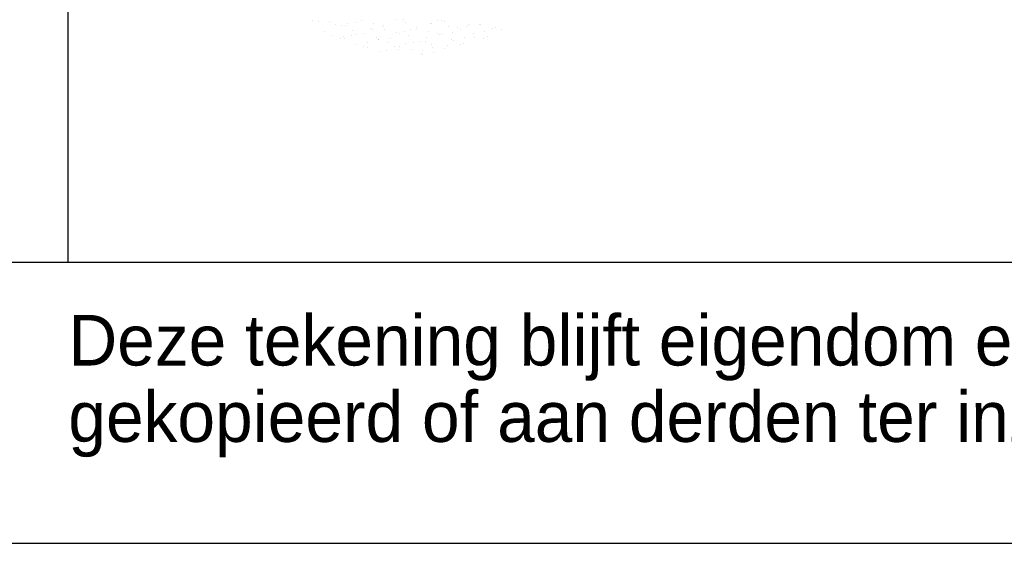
# Model space of a CAD drawing. Extents: x -9573 to 237800, y 0 to 168200.
# Tile 13 of 37: x 200454 to 207459, y 0 to 3726. Entities that reach past the tile are written whole.
import ezdxf

# ---------------------------------------------------------------- set-up
doc = ezdxf.new("R2010")
doc.units = 0
doc.header["$LTSCALE"] = 200
doc.layers.get('0').update_dxf_attribs({"linetype": 'CONTINUOUS'})
for name, color, linetype in [('00KAD025', 2, 'CONTINUOUS'), ('00KAD070', 5, 'CONTINUOUS'), ('BL$4----', 7, 'CONTINUOUS')]:
    doc.layers.add(name, color=color, linetype=linetype)
doc.styles.add('BURO-018', font='BUROFONT.shx', dxfattribs={"height": 360})
doc.styles.add('BURO-025', font='BUROFONT.shx', dxfattribs={"height": 500})
doc.styles.add('BURO-035', font='BUROFONT.shx', dxfattribs={"height": 700})
doc.styles.add('BURO-050', font='BUROFONT.shx', dxfattribs={"height": 1000})

# ---------------------------------------------------------------- blocks, each defined once
blk = doc.blocks.new('KUIJPERSKLEUR')
at = {"color": 1}
blk.add_line((-185, 10), (-185, 73), dxfattribs=at)
at = {"color": 161}
for p, q in [((-176.303, 18.603), (-176.303, 18.603)), ((-175.506, 18.441), (-175.506, 18.441)), ((-174.902, 18.249), (-174.902, 18.249)), ((-170.178, 18.218), (-170.178, 18.218)), ((-169.896, 18.321), (-169.896, 18.321)), ((-169.792, 18.336), (-169.792, 18.336)), ((-169.588, 18.288), (-169.588, 18.288)), ((-175.886, 18.199), (-175.886, 18.199)), ((-175.61, 18.072), (-175.61, 18.072)), ((-175.308, 17.945), (-175.308, 17.945)), ((-175.218, 18.038), (-175.218, 18.038)), ((-175.169, 17.953), (-175.169, 17.953)), ((-174.922, 18.063), (-174.922, 18.063)), ((-172.292, 17.865), (-172.292, 17.865)), ((-172.261, 18.013), (-172.261, 18.013)), ((-171.363, 17.911), (-171.363, 17.911)), ((-171.297, 17.876), (-171.297, 17.876)), ((-170.598, 18.151), (-170.598, 18.151)), ((-170.542, 17.996), (-170.542, 17.996)), ((-170.221, 17.96), (-170.221, 17.96)), ((-170.098, 18.046), (-170.098, 18.046)), ((-174.792, 17.762), (-174.792, 17.762)), ((-174.487, 17.684), (-174.487, 17.684)), ((-174.357, 17.635), (-174.357, 17.635)), ((-174.344, 17.808), (-174.344, 17.808)), ((-173.916, 17.515), (-173.916, 17.515)), ((-173.69, 17.523), (-173.69, 17.523)), ((-173.649, 17.811), (-173.649, 17.811)), ((-173.38, 17.671), (-173.38, 17.671)), ((-173.246, 17.573), (-173.246, 17.573)), ((-173.214, 17.685), (-173.214, 17.685)), ((-172.994, 17.789), (-172.994, 17.789)), ((-172.773, 17.565), (-172.773, 17.565)), ((-172.736, 17.815), (-172.736, 17.815)), ((-172.506, 17.861), (-172.506, 17.861)), ((-172.415, 17.534), (-172.415, 17.534)), ((-172.071, 17.734), (-172.071, 17.734)), ((-172.03, 17.652), (-172.03, 17.652)), ((-171.63, 17.615), (-171.63, 17.615)), ((-171.495, 17.704), (-171.495, 17.704)), ((-171.051, 17.754), (-171.051, 17.754)), ((-170.928, 17.784), (-170.928, 17.784)), ((-172.449, 17.412), (-172.449, 17.412)), ((-172.396, 17.374), (-172.396, 17.374)), ((-172.005, 17.462), (-172.005, 17.462))]:
    blk.add_line(p, q, dxfattribs=at)
at = {"color": 163}
for p, q in [((-174.578, 18.609), (-174.578, 18.609)), ((-173.311, 18.622), (-173.311, 18.622)), ((-173.07, 18.629), (-173.07, 18.629)), ((-171.851, 18.589), (-171.851, 18.589)), ((-171.72, 18.61), (-171.72, 18.61)), ((-176.117, 18.561), (-176.117, 18.561)), ((-175.721, 18.559), (-175.721, 18.559)), ((-175.279, 18.44), (-175.279, 18.44)), ((-175.153, 18.424), (-175.153, 18.424)), ((-175.062, 18.492), (-175.062, 18.492)), ((-174.768, 18.542), (-174.768, 18.542)), ((-174.265, 18.33), (-174.265, 18.33)), ((-174.189, 18.287), (-174.189, 18.287)), ((-174.137, 18.489), (-174.137, 18.489)), ((-173.821, 18.38), (-173.821, 18.38)), ((-173.803, 18.405), (-173.803, 18.405)), ((-173.759, 18.298), (-173.759, 18.298)), ((-173.024, 18.219), (-173.024, 18.219)), ((-172.994, 18.539), (-172.994, 18.539)), ((-172.839, 18.268), (-172.839, 18.268)), ((-172.617, 18.348), (-172.617, 18.348)), ((-172.58, 18.269), (-172.58, 18.269)), ((-172.182, 18.221), (-172.182, 18.221)), ((-172.106, 18.492), (-172.106, 18.492)), ((-172.07, 18.511), (-172.07, 18.511)), ((-171.626, 18.561), (-171.626, 18.561)), ((-171.474, 18.398), (-171.474, 18.398)), ((-171.142, 18.355), (-171.142, 18.355)), ((-171.039, 18.271), (-171.039, 18.271)), ((-170.829, 18.4), (-170.829, 18.4)), ((-170.756, 18.473), (-170.756, 18.473)), ((-170.385, 18.45), (-170.385, 18.45)), ((-170.331, 18.447), (-170.331, 18.447)), ((-174.774, 18.088), (-174.774, 18.088)), ((-174.467, 18.122), (-174.467, 18.122)), ((-174.026, 18.002), (-174.026, 18.002)), ((-173.977, 17.926), (-173.977, 17.926)), ((-173.958, 17.926), (-173.958, 17.926)), ((-173.533, 17.977), (-173.533, 17.977)), ((-173.325, 18.172), (-173.325, 18.172)), ((-173.225, 18.15), (-173.225, 18.15)), ((-172.883, 18.052), (-172.883, 18.052)), ((-171.875, 18.131), (-171.875, 18.131)), ((-171.783, 18.107), (-171.783, 18.107)), ((-171.74, 18.102), (-171.74, 18.102)), ((-171.339, 18.158), (-171.339, 18.158)), ((-170.911, 17.994), (-170.911, 17.994))]:
    blk.add_line(p, q, dxfattribs=at)
at = {"color": 1, "style": 'BURO-018'}
for s, p in [('Deze tekening blijft eigendom en mag zonder onze schriftelijke toestemming niet', (-185, 6.326)), ('gekopieerd of aan derden ter inzage worden gegeven, noch voor of door derden worden gebruikt', (-185, 3.607))]:
    blk.add_text(s, height=1.8, dxfattribs=at).set_placement(p)
at = {"color": 150, "style": 'BURO-025'}
for tag, p in [('TKSCHAAL', (-167, 67)), ('TKBLADNR', (-124, 67)), ('TKDATCREAT', (-81, 67)), ('TKDATA', (-30, 67)), ('TKINIT', (-30, 58)), ('PRPRLEID', (-30, 49)), ('PRGRLEID', (-30, 40))]:
    blk.add_attdef(tag, p, '', height=2.5, dxfattribs=at)
at = {"color": 3, "style": 'BURO-035'}
for tag, p in [('PROMSCHR', (-177, 55)), ('TK1OMSCHR', (-177, 42))]:
    blk.add_attdef(tag, p, '', height=3.5, dxfattribs=at)
at = {"color": 1, "style": 'BURO-025'}
blk.add_attdef('TKFILE', (-4, 40), '', height=2.5, rotation=90, dxfattribs=at)
blk.add_attdef('PRNAAM', (-30, 31.5), '', height=2.5, dxfattribs=at)
at = {"color": 4, "style": 'BURO-050'}
blk.add_attdef('TKTEKNR', (-48, 19), '', height=5, dxfattribs=at)

msp = doc.modelspace()

# ---------------------------------------------------------------- linework, layer by layer
at = {"layer": '00KAD025', "linetype": 'CONTINUOUS'}
msp.add_line((-9573.16213, 0), (237800, 0), dxfattribs=at)
at = {"layer": '00KAD070', "linetype": 'CONTINUOUS'}
msp.add_line((-7573.16213, 2000), (235800, 2000), dxfattribs=at)

# ---------------------------------------------------------------- block references
at = {"layer": 'BL$4----', "xscale": 200, "yscale": 200, "zscale": 200}
msp.add_blockref('KUIJPERSKLEUR', (237800, 0), dxfattribs=at)

doc.saveas('drawing.dxf')
